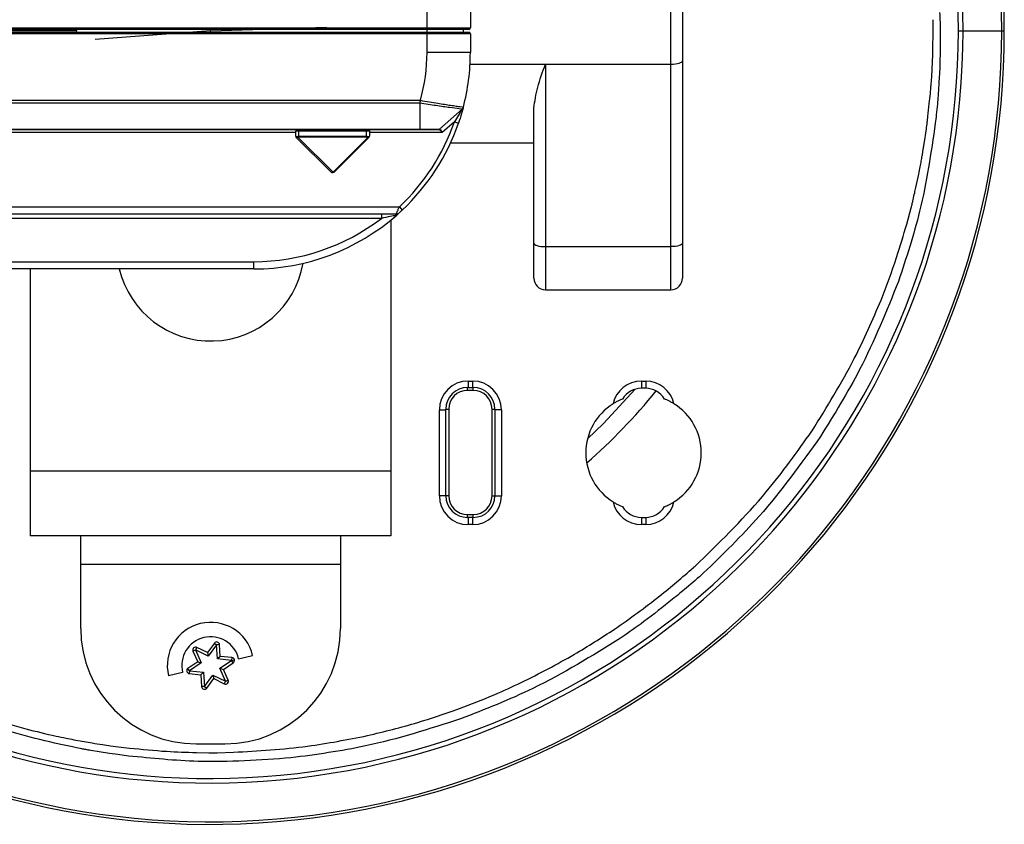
# Model space of a CAD drawing. Header units: millimetres. Extents: x -120 to 136, y 233 to 343.
# Tile 3 of 5: x 68 to 136, y 233 to 289. Entities that reach past the tile are written whole.
import ezdxf

# ---------------------------------------------------------------- set-up
doc = ezdxf.new("R2010")
doc.units = ezdxf.units.MM
doc.header["$PDSIZE"] = -1

msp = doc.modelspace()

# ---------------------------------------------------------------- linework, layer by layer
at = {"color": 7, "linetype": 'Continuous', "lineweight": 25}
for p, q in [((112.944, 269.916), (112.944, 305.798)), ((113.744, 304.998), (113.744, 270.716)), ((96.044, 286.357), (96.044, 289.357)), ((99.044, 289.357), (99.044, 288.057)), ((4.344, 288.057), (99.044, 288.057)), ((98.944, 287.957), (4.444, 287.957)), ((98.544, 287.957), (98.544, 287.757)), ((99.044, 287.657), (58.981, 287.657)), ((59.081, 287.757), (98.944, 287.757)), ((99.044, 287.657), (99.044, 286.357)), ((131.096, 286.665), (131.118, 287.714)), ((132.862, 287.857), (136.044, 287.857)), ((99.044, 286.357), (96.044, 286.357)), ((131.011, 284.687), (131.085, 286.193)), ((131.085, 286.195), (131.085, 286.196)), ((131.085, 286.193), (131.085, 286.195)), ((99.022, 285.55), (112.944, 285.55)), ((104.244, 285.55), (104.244, 269.916)), ((130.971, 284.128), (131.011, 284.687)), ((7.344, 283.045), (95.578, 283.045)), ((95.544, 282.845), (7.344, 282.845)), ((95.544, 282.845), (95.544, 281.04)), ((103.444, 270.716), (103.444, 282.514)), ((98.468, 282.425), (96.898, 281.032)), ((97.937, 281.553), (97.096, 280.807)), ((97.937, 281.553), (98.22, 281.455)), ((7.344, 281.04), (95.544, 281.04)), ((95.545, 281.007), (7.344, 281.007)), ((86.944, 280.807), (51.342, 280.807)), ((86.944, 280.943), (86.944, 281.007)), ((92.044, 280.907), (86.944, 280.907)), ((86.944, 280.548), (86.944, 280.907)), ((89.353, 278.098), (86.977, 280.474)), ((87.118, 280.474), (89.529, 278.063)), ((87.144, 281.007), (87.144, 280.477)), ((87.144, 280.548), (91.844, 280.548)), ((91.844, 280.477), (87.144, 280.477)), ((89.529, 278.063), (91.915, 280.448)), ((91.986, 280.448), (89.6, 278.063)), ((91.844, 280.477), (91.844, 281.007)), ((92.044, 280.995), (92.044, 280.548)), ((97.096, 280.807), (92.044, 280.807)), ((97.68, 280.107), (103.444, 280.107)), ((130.403, 279.493), (130.539, 280.305)), ((129.915, 276.999), (130.121, 277.933)), ((7.001, 275.657), (94.124, 275.657)), ((94.124, 275.657), (94.329, 275.438)), ((93.907, 275.157), (7.166, 275.157)), ((92.876, 275.157), (92.876, 274.857)), ((93.96, 275.104), (93.938, 275.082)), ((93.947, 275.091), (93.953, 275.096)), ((129.282, 274.459), (129.589, 275.581)), ((92.876, 274.857), (7.996, 274.857)), ((93.544, 274.749), (93.544, 252.857)), ((104.244, 272.9), (112.944, 272.9)), ((15.344, 271.857), (84.044, 271.857)), ((84.044, 271.357), (84.044, 271.857)), ((84.044, 271.357), (15.344, 271.357)), ((68.544, 271.357), (68.544, 252.857)), ((104.244, 269.916), (112.944, 269.916)), ((98.894, 263.582), (99.194, 263.582)), ((98.894, 263.582), (98.894, 263.132)), ((99.194, 263.582), (99.194, 263.132)), ((110.894, 263.582), (111.194, 263.582)), ((110.894, 263.582), (110.894, 263.082)), ((111.194, 263.582), (111.194, 263.082)), ((98.844, 262.932), (98.844, 263.132)), ((98.844, 263.132), (99.244, 263.132)), ((99.244, 262.932), (98.844, 262.932)), ((99.244, 262.932), (99.244, 263.132)), ((111.194, 263.082), (110.894, 263.082)), ((96.894, 255.632), (96.894, 261.582)), ((96.894, 261.582), (97.344, 261.582)), ((97.344, 261.632), (97.544, 261.632)), ((97.344, 255.632), (97.344, 261.632)), ((97.544, 261.632), (97.544, 255.632)), ((100.544, 261.632), (100.744, 261.632)), ((100.544, 255.632), (100.544, 261.632)), ((100.744, 261.632), (100.744, 255.632)), ((101.194, 261.582), (100.744, 261.582)), ((101.194, 261.582), (101.194, 255.632)), ((122.707, 260.109), (122.724, 260.134)), ((68.544, 257.357), (93.544, 257.357)), ((97.544, 255.632), (96.894, 255.632)), ((100.544, 255.632), (101.194, 255.632)), ((98.844, 254.332), (99.244, 254.332)), ((98.844, 254.132), (98.844, 254.332)), ((99.244, 254.132), (98.844, 254.132)), ((98.894, 254.132), (98.894, 253.632)), ((99.194, 254.132), (99.194, 253.632)), ((99.244, 254.132), (99.244, 254.332)), ((110.894, 254.132), (110.894, 253.632)), ((110.894, 254.132), (111.194, 254.132)), ((111.194, 254.132), (111.194, 253.632)), ((99.194, 253.632), (98.894, 253.632)), ((111.194, 253.632), (110.894, 253.632)), ((93.544, 252.857), (68.544, 252.857)), ((72.044, 246.432), (72.044, 252.857)), ((90.044, 252.857), (90.044, 246.432)), ((90.044, 250.857), (72.044, 250.857)), ((80.096, 245.12), (80.007, 244.941)), ((80.823, 244.761), (80.096, 245.12)), ((81.303, 245.415), (80.823, 244.761)), ((81.464, 245.297), (80.885, 244.507)), ((81.303, 245.415), (81.464, 245.297)), ((81.464, 245.297), (81.659, 245.344)), ((81.664, 245.31), (81.464, 245.297)), ((81.528, 244.32), (81.464, 245.297)), ((81.717, 244.5), (81.664, 245.31)), ((79.824, 244.86), (80.007, 244.941)), ((79.824, 244.86), (80.151, 244.118)), ((80.885, 244.507), (80.007, 244.941)), ((80.007, 244.941), (80.401, 244.044)), ((80.823, 244.761), (80.885, 244.507)), ((81.717, 244.5), (81.528, 244.32)), ((82.501, 244.213), (81.528, 244.32)), ((82.523, 244.412), (81.717, 244.5)), ((82.523, 244.412), (82.501, 244.213)), ((82.987, 244.331), (83.958, 244.569)), ((80.151, 244.118), (79.476, 243.667)), ((79.587, 243.501), (79.476, 243.667)), ((80.401, 244.044), (79.587, 243.501)), ((80.151, 244.118), (80.401, 244.044)), ((81.687, 243.669), (82.501, 244.213)), ((81.687, 243.669), (81.938, 243.596)), ((82.081, 242.773), (81.687, 243.669)), ((81.938, 243.596), (82.612, 244.046)), ((82.264, 242.853), (81.938, 243.596)), ((82.501, 244.213), (82.695, 244.26)), ((82.612, 244.046), (82.501, 244.213)), ((79.101, 243.382), (78.13, 243.145)), ((79.587, 243.501), (79.565, 243.302)), ((79.565, 243.302), (80.371, 243.213)), ((79.587, 243.501), (80.56, 243.394)), ((80.56, 243.394), (80.371, 243.213)), ((80.371, 243.213), (80.424, 242.404)), ((80.56, 243.394), (80.624, 242.417)), ((80.624, 242.417), (81.203, 243.206)), ((80.785, 242.298), (81.265, 242.953)), ((81.203, 243.206), (81.265, 242.953)), ((81.203, 243.206), (82.081, 242.773)), ((81.265, 242.953), (81.992, 242.593)), ((80.624, 242.417), (80.424, 242.404)), ((80.624, 242.417), (80.785, 242.298)), ((82.081, 242.773), (81.992, 242.593)), ((82.081, 242.773), (82.264, 242.853)), ((82.081, 242.773), (82.275, 242.82)), ((98.113, 240.814), (98.291, 240.878)), ((71.571, 238.722), (72.137, 238.609)), ((72.137, 238.609), (72.831, 238.496)), ((80.044, 238.432), (82.044, 238.432)), ((80.064, 237.831), (80.916, 237.82)), ((81.489, 237.821), (82.622, 237.854))]:
    msp.add_line(p, q, dxfattribs=at)
at = {"color": 7, "linetype": 'Continuous'}
for p, q in [((81.044, 287.857), (89.066, 288.113)), ((71.744, 287.857), (63.718, 287.857)), ((81.044, 287.857), (73.041, 287.252))]:
    msp.add_line(p, q, dxfattribs=at)
at = {"color": 7, "linetype": 'Continuous', "lineweight": 25, "flags": 128}
for points in [[(112.944, 285.55), (113.1, 285.554), (113.25, 285.568), (113.389, 285.59), (113.51, 285.62), (113.609, 285.656), (113.683, 285.697), (113.729, 285.741), (113.744, 285.788)], [(103.444, 273.139), (103.459, 273.092), (103.505, 273.047), (103.579, 273.006), (103.678, 272.97), (103.8, 272.941), (103.938, 272.919), (104.088, 272.905), (104.244, 272.9)], [(113.744, 273.139), (113.729, 273.092), (113.683, 273.047), (113.609, 273.006), (113.51, 272.97), (113.389, 272.941), (113.25, 272.919), (113.1, 272.905), (112.944, 272.9)], [(110.459, 263.017), (108.269, 260.634), (107.162, 259.571)], [(71.48, 238.218), (70.777, 238.366), (70.229, 238.481)], [(72.114, 238.085), (71.758, 238.16), (71.48, 238.218)], [(74.116, 238.293), (74.848, 238.209), (75.427, 238.143)], [(74.041, 237.758), (73.315, 237.881), (72.749, 237.977)], [(75.364, 237.592), (74.621, 237.685), (74.041, 237.758)]]:
    msp.add_lwpolyline(points, dxfattribs=at)
at = {"color": 7, "linetype": 'Continuous', "lineweight": 25}
for centre, radius, start, end in [((81.044, 287.857), 55, 197.4576, 162.5424), ((81.044, 287.857), 54.821, 197.51632, 162.48368), ((81.044, 287.857), 52.139, 198.44893, 161.55107), ((81.044, 287.857), 51.818, 198.56753, 161.43247), ((98.944, 288.057), 0.1, 270, 360), ((98.944, 287.657), 0.1, 0, 90), ((84.044, 286.357), 12, 343.97911, 360), ((84.044, 286.357), 15, 345.39118, 0), ((84.044, 286.357), 14.7, 313.29011, 340.92459), ((84.044, 286.357), 15, 313.29011, 340.92459), ((87.044, 280.548), 0.1, 180, 225), ((87.041, 280.538), 0.0908, 175.61889, 224.58893), ((87.405, 280.619), 0.321, 193.37413, 206.83369), ((91.84, 280.594), 0.164, 297.27378, 332.72622), ((91.95, 280.499), 0.0619, 235.14306, 304.85694), ((91.935, 280.484), 0.0619, 325.14306, 34.85694), ((91.944, 280.548), 0.1, 315, 360), ((96.85, 281.097), 0.09, 270.35512, 316.08823), ((89.565, 278.114), 0.0619, 235.14306, 304.85694), ((84.044, 286.357), 15, 270, 311.26788), ((93.907, 275.457), 0.3, 270, 283.57539), ((93.907, 275.457), 0.3, 293.54585, 312.14094), ((84.044, 286.357), 14.5, 270, 307.52351), ((81.044, 272.857), 6.5, 193.34236, 350.18113), ((104.244, 270.716), 0.8, 180, 270), ((112.944, 270.716), 0.8, 270, 360), ((98.894, 261.582), 2, 90, 180), ((99.194, 261.582), 2, 0, 90), ((110.894, 261.582), 2, 90, 167.67216), ((111.194, 261.582), 2, 12.32784, 90), ((98.844, 261.632), 1.5, 90, 180), ((98.844, 261.632), 1.3, 90, 180), ((99.244, 261.632), 1.5, 360, 90), ((99.244, 261.632), 1.3, 0, 90), ((81.044, 287.857), 39.7, 311.03033, 321.04425), ((110.894, 261.582), 1.5, 90, 149.81149), ((111.194, 261.582), 1.5, 30.18851, 90), ((111.044, 258.607), 4, 121.73363, 238.26637), ((111.044, 258.607), 4, 301.73363, 58.26637), ((98.894, 255.632), 2, 180, 270), ((98.844, 255.632), 1.5, 180, 270), ((98.844, 255.632), 1.3, 180, 270), ((99.194, 255.632), 2, 270, 0), ((99.244, 255.632), 1.3, 270, 0), ((99.244, 255.632), 1.5, 270, 0), ((110.894, 255.632), 2, 192.32784, 270), ((111.194, 255.632), 2, 270, 347.67216), ((110.894, 255.632), 1.5, 210.18851, 270), ((111.194, 255.632), 1.5, 270, 329.81149), ((80.044, 246.432), 8, 180, 270), ((81.044, 243.857), 3, 13.73061, 193.73061), ((82.044, 246.432), 8, 270, 0), ((81.044, 243.857), 2, 13.73061, 193.73061), ((80.007, 244.941), 0.2, 63.73061, 203.73061), ((81.464, 245.297), 0.2, 3.73061, 143.73061), ((82.501, 244.213), 0.2, 303.73061, 83.73061), ((79.587, 243.501), 0.2, 123.73061, 263.73061), ((80.624, 242.417), 0.2, 183.73061, 323.73061), ((82.081, 242.773), 0.2, 243.73061, 23.73061)]:
    msp.add_arc(centre, radius, start, end, dxfattribs=at)
for points, knots in [([(131.118, 287.714), (131.116, 287.887), (131.112, 288.192), (131.109, 288.498), (131.107, 288.632)], [0, 0, 0, 0, 0.562712, 1, 1, 1, 1]), ([(131.562, 289.133), (131.574, 288.905), (131.596, 288.492), (131.604, 288.08), (131.608, 287.895)], [0, 0, 0, 0, 0.55279, 1, 1, 1, 1]), ([(131.608, 287.895), (131.606, 287.664), (131.601, 287.251), (131.597, 286.837), (131.595, 286.654)], [0, 0, 0, 0, 0.557851, 1, 1, 1, 1]), ([(131.085, 286.196), (131.087, 286.284), (131.09, 286.44), (131.094, 286.597), (131.096, 286.665)], [0, 0, 0, 0, 0.560854, 1, 1, 1, 1]), ([(131.595, 286.654), (131.593, 286.42), (131.59, 285.999), (131.581, 285.578), (131.577, 285.392)], [0, 0, 0, 0, 0.557389, 1, 1, 1, 1]), ([(103.444, 282.514), (103.515, 282.981), (103.657, 283.915), (104.048, 285.005), (104.244, 285.55)], [0, 0, 0, 0, 0.500046, 1, 1, 1, 1]), ([(131.577, 285.392), (131.562, 285.151), (131.536, 284.718), (131.509, 284.286), (131.498, 284.095)], [0, 0, 0, 0, 0.55824, 1, 1, 1, 1]), ([(130.926, 283.503), (130.934, 283.62), (130.948, 283.828), (130.964, 284.036), (130.971, 284.128)], [0, 0, 0, 0, 0.560938, 1, 1, 1, 1]), ([(131.498, 284.095), (131.484, 283.85), (131.458, 283.411), (131.425, 282.972), (131.41, 282.778)], [0, 0, 0, 0, 0.5584053, 1, 1, 1, 1]), ([(130.75, 281.924), (130.783, 282.22), (130.841, 282.747), (130.9, 283.273), (130.926, 283.503)], [0, 0, 0, 0, 0.563162, 1, 1, 1, 1]), ([(95.572, 283.043), (95.571, 283.043), (95.569, 283.042), (95.566, 283.039), (95.562, 283.032), (95.56, 283.016), (95.556, 282.985), (95.551, 282.922), (95.547, 282.876), (95.544, 282.845)], [0, 0, 0, 0, 0.013125, 0.026625, 0.058279, 0.117079, 0.241397, 0.485474, 1, 1, 1, 1]), ([(98.468, 282.425), (98.423, 282.43), (98.335, 282.442), (97.654, 282.532), (96.687, 282.666), (95.925, 282.784), (95.544, 282.843)], [0, 0, 0, 0, 0.249805, 0.49996, 0.749808, 1, 1, 1, 1]), ([(95.578, 283.045), (95.577, 283.045), (95.575, 283.044), (95.573, 283.043), (95.572, 283.043)], [0, 0, 0, 0, 0.56, 1, 1, 1, 1]), ([(95.572, 283.043), (95.786, 283.007), (96.2, 282.936), (96.942, 282.815), (97.59, 282.715), (98.072, 282.644), (98.453, 282.588), (98.517, 282.579), (98.559, 282.573)], [0, 0, 0, 0, 0.13766, 0.267096, 0.500211, 0.628144, 0.754255, 1, 1, 1, 1]), ([(98.559, 282.573), (98.559, 282.572), (98.558, 282.568), (98.546, 282.524), (98.51, 282.389), (98.408, 282.022), (98.295, 281.681), (98.22, 281.455)], [0, 0, 0, 0, 0.058459, 0.117989, 0.251977, 0.501561, 1, 1, 1, 1]), ([(131.41, 282.778), (131.383, 282.532), (131.333, 282.09), (131.284, 281.648), (131.262, 281.453)], [0, 0, 0, 0, 0.558247, 1, 1, 1, 1]), ([(98.468, 282.425), (98.468, 282.424), (98.467, 282.423), (98.461, 282.413), (98.437, 282.371), (98.36, 282.238), (98.191, 281.954), (98.037, 281.71), (97.937, 281.553)], [0, 0, 0, 0, 0.020115, 0.041363, 0.090341, 0.227579, 0.499888, 1, 1, 1, 1]), ([(130.692, 281.396), (130.703, 281.495), (130.721, 281.671), (130.741, 281.846), (130.75, 281.924)], [0, 0, 0, 0, 0.561287, 1, 1, 1, 1]), ([(131.262, 281.453), (130.964, 279.407), (130.423, 275.68), (129.242, 272.106), (128.709, 270.495)], [0, 0, 0, 0, 0.549135, 1, 1, 1, 1]), ([(130.539, 280.305), (130.569, 280.509), (130.623, 280.872), (130.671, 281.236), (130.692, 281.396)], [0, 0, 0, 0, 0.561364, 1, 1, 1, 1]), ([(86.944, 280.548), (86.944, 280.548), (86.945, 280.548), (86.949, 280.546), (86.951, 280.545)], [0, 0, 0, 0, 0.558905, 1, 1, 1, 1]), ([(86.951, 280.545), (86.957, 280.543), (86.968, 280.539), (87.001, 280.537), (87.043, 280.539), (87.076, 280.543), (87.092, 280.545)], [0, 0, 0, 0, 0.250524, 0.5, 0.749476, 1, 1, 1, 1]), ([(86.977, 280.474), (86.976, 280.475), (86.974, 280.477), (86.973, 280.477), (86.973, 280.477)], [0, 0, 0, 0, 0.56384, 1, 1, 1, 1]), ([(87.118, 280.474), (87.103, 280.469), (87.072, 280.459), (87.032, 280.455), (86.998, 280.459), (86.984, 280.469), (86.977, 280.474)], [0, 0, 0, 0, 0.250524, 0.5, 0.749476, 1, 1, 1, 1]), ([(87.092, 280.545), (87.102, 280.546), (87.119, 280.548), (87.136, 280.548), (87.144, 280.548)], [0, 0, 0, 0, 0.560974, 1, 1, 1, 1]), ([(87.144, 280.477), (87.139, 280.477), (87.13, 280.477), (87.122, 280.475), (87.118, 280.474)], [0, 0, 0, 0, 0.5556894, 1, 1, 1, 1]), ([(91.844, 280.548), (91.857, 280.548), (91.882, 280.547), (91.92, 280.541), (91.956, 280.532), (91.975, 280.523), (91.986, 280.519)], [0, 0, 0, 0, 0.234895, 0.478615, 0.733086, 1, 1, 1, 1]), ([(91.915, 280.448), (91.909, 280.453), (91.899, 280.462), (91.876, 280.474), (91.856, 280.476), (91.844, 280.477)], [0, 0, 0, 0, 0.302998, 0.589058, 1, 1, 1, 1]), ([(91.986, 280.519), (91.995, 280.523), (92.012, 280.532), (92.03, 280.541), (92.042, 280.547), (92.043, 280.548), (92.044, 280.548)], [0, 0, 0, 0, 0.266914, 0.521385, 0.765105, 1, 1, 1, 1]), ([(92.015, 280.477), (92.014, 280.477), (92.013, 280.476), (92.004, 280.467), (91.993, 280.455), (91.986, 280.448)], [0, 0, 0, 0, 0.2581585, 0.5330905, 1, 1, 1, 1]), ([(95.544, 281.04), (95.718, 281.039), (96.066, 281.037), (96.442, 281.035), (96.67, 281.033), (96.799, 281.033), (96.882, 281.032), (96.893, 281.032), (96.898, 281.032)], [0, 0, 0, 0, 0.249304, 0.498437, 0.623173, 0.748761, 0.873801, 1, 1, 1, 1]), ([(96.832, 281.007), (96.806, 281.007), (96.755, 281.007), (96.404, 281.007), (95.982, 281.007), (95.691, 281.007), (95.545, 281.007)], [0, 0, 0, 0, 0.279407, 0.558601, 0.77883, 1, 1, 1, 1]), ([(97.096, 280.807), (97.07, 280.836), (97.025, 280.885), (96.96, 280.948), (96.903, 280.996), (96.868, 281.003), (96.851, 281.007)], [0, 0, 0, 0, 0.291698, 0.5004234, 0.7505072, 1, 1, 1, 1]), ([(96.915, 281.034), (96.928, 281.033), (96.949, 281.03), (96.978, 281.001), (97.006, 280.965), (97.045, 280.9), (97.077, 280.841), (97.096, 280.807)], [0, 0, 0, 0, 0.235588, 0.363632, 0.500167, 0.707269, 1, 1, 1, 1]), ([(130.292, 278.83), (130.313, 278.954), (130.349, 279.175), (130.386, 279.396), (130.403, 279.493)], [0, 0, 0, 0, 0.561126, 1, 1, 1, 1]), ([(130.121, 277.933), (130.154, 278.1), (130.213, 278.399), (130.268, 278.699), (130.292, 278.83)], [0, 0, 0, 0, 0.561044, 1, 1, 1, 1]), ([(89.353, 278.098), (89.364, 278.087), (89.384, 278.068), (89.406, 278.051), (89.416, 278.043)], [0, 0, 0, 0, 0.5625597, 1, 1, 1, 1]), ([(89.416, 278.043), (89.424, 278.04), (89.441, 278.034), (89.47, 278.036), (89.5, 278.044), (89.52, 278.057), (89.529, 278.063)], [0, 0, 0, 0, 0.246459, 0.49449, 0.745286, 1, 1, 1, 1]), ([(89.494, 278.043), (89.494, 278.04), (89.493, 278.034), (89.487, 278.027), (89.479, 278.022), (89.468, 278.02), (89.456, 278.022), (89.443, 278.027), (89.429, 278.034), (89.42, 278.04), (89.416, 278.043)], [0, 0, 0, 0, 0.124712, 0.249805, 0.374047, 0.499864, 0.625515, 0.749595, 0.875122, 1, 1, 1, 1]), ([(89.6, 278.063), (89.593, 278.057), (89.578, 278.044), (89.552, 278.036), (89.523, 278.034), (89.504, 278.04), (89.494, 278.043)], [0, 0, 0, 0, 0.254714, 0.50551, 0.753541, 1, 1, 1, 1]), ([(129.73, 276.155), (129.764, 276.313), (129.826, 276.595), (129.888, 276.876), (129.915, 276.999)], [0, 0, 0, 0, 0.561201, 1, 1, 1, 1]), ([(93.907, 275.157), (93.908, 275.159), (93.91, 275.162), (93.923, 275.192), (93.945, 275.241), (93.979, 275.321), (94.024, 275.422), (94.075, 275.541), (94.107, 275.616), (94.124, 275.657)], [0, 0, 0, 0, 0.117317, 0.239507, 0.367351, 0.501532, 0.703112, 0.839704, 1, 1, 1, 1]), ([(129.589, 275.581), (129.616, 275.688), (129.664, 275.879), (129.71, 276.071), (129.73, 276.155)], [0, 0, 0, 0, 0.560555, 1, 1, 1, 1]), ([(93.938, 275.082), (93.936, 275.082), (93.934, 275.081), (93.902, 275.074), (93.824, 275.057), (93.681, 275.027), (93.368, 274.961), (93.087, 274.902), (92.876, 274.857)], [0, 0, 0, 0, 0.045178, 0.092872, 0.201794, 0.336476, 0.501432, 1, 1, 1, 1]), ([(93.914, 275.171), (93.939, 275.169), (93.975, 275.164), (94.028, 275.181), (94.053, 275.195), (94.065, 275.201)], [0, 0, 0, 0, 0.525395, 0.768994, 1, 1, 1, 1]), ([(94.014, 275.15), (94.012, 275.148), (93.993, 275.131), (93.964, 275.105), (93.938, 275.082)], [0, 0, 0, 0, 0.125581, 1, 1, 1, 1]), ([(94.329, 275.438), (94.281, 275.393), (94.208, 275.325), (94.139, 275.262), (94.113, 275.238), (94.11, 275.236), (94.108, 275.234)], [0, 0, 0, 0, 0.497923, 0.748554, 0.874506, 1, 1, 1, 1]), ([(127.508, 269.199), (127.882, 270.179), (128.542, 271.909), (129.058, 273.688), (129.282, 274.459)], [0, 0, 0, 0, 0.566135, 1, 1, 1, 1]), ([(128.709, 270.495), (127.875, 268.424), (126.37, 264.684), (124.246, 261.261), (123.299, 259.733)], [0, 0, 0, 0, 0.553931, 1, 1, 1, 1]), ([(122.724, 260.134), (123.747, 261.778), (125.557, 264.687), (126.917, 267.831), (127.508, 269.199)], [0, 0, 0, 0, 0.564883, 1, 1, 1, 1]), ([(109.598, 262.336), (109.593, 262.334), (109.585, 262.331), (109.503, 262.299), (109.355, 262.234), (109.15, 262.134), (109.011, 262.051), (108.94, 262.009)], [0, 0, 0, 0, 0.121062, 0.250743, 0.500699, 0.746241, 1, 1, 1, 1]), ([(113.148, 262.009), (113.077, 262.051), (112.938, 262.133), (112.734, 262.234), (112.586, 262.298), (112.504, 262.331), (112.495, 262.334), (112.491, 262.336)], [0, 0, 0, 0, 0.253203, 0.498315, 0.748337, 0.878492, 1, 1, 1, 1]), ([(114.931, 251.042), (116.526, 252.613), (119.373, 255.42), (121.688, 258.676), (122.707, 260.109)], [0, 0, 0, 0, 0.559887, 1, 1, 1, 1]), ([(123.299, 259.733), (121.945, 257.844), (119.518, 254.459), (116.53, 251.561), (115.209, 250.28)], [0, 0, 0, 0, 0.557992, 1, 1, 1, 1]), ([(108.94, 255.205), (109.011, 255.163), (109.15, 255.08), (109.354, 254.979), (109.503, 254.915), (109.584, 254.882), (109.593, 254.879), (109.598, 254.877)], [0, 0, 0, 0, 0.253203, 0.498315, 0.748337, 0.878492, 1, 1, 1, 1]), ([(112.491, 254.877), (112.495, 254.879), (112.504, 254.882), (112.585, 254.915), (112.734, 254.979), (112.938, 255.08), (113.077, 255.163), (113.148, 255.205)], [0, 0, 0, 0, 0.1210621, 0.2507426, 0.5006993, 0.7462413, 1, 1, 1, 1]), ([(109.04, 246.384), (110.096, 247.133), (111.982, 248.47), (113.73, 249.984), (114.498, 250.65)], [0, 0, 0, 0, 0.559971, 1, 1, 1, 1]), ([(114.498, 250.65), (114.579, 250.722), (114.724, 250.853), (114.868, 250.984), (114.931, 251.042)], [0, 0, 0, 0, 0.560018, 1, 1, 1, 1]), ([(115.209, 250.28), (114.813, 249.932), (114.105, 249.31), (113.375, 248.715), (113.054, 248.454)], [0, 0, 0, 0, 0.56005, 1, 1, 1, 1]), ([(113.054, 248.454), (112.399, 247.931), (111.229, 246.996), (110, 246.14), (109.459, 245.764)], [0, 0, 0, 0, 0.5596877, 1, 1, 1, 1]), ([(102.574, 242.686), (103.814, 243.315), (106.032, 244.44), (108.12, 245.79), (109.04, 246.384)], [0, 0, 0, 0, 0.559331, 1, 1, 1, 1]), ([(109.459, 245.764), (107.469, 244.53), (103.928, 242.336), (100.05, 240.82), (98.352, 240.157)], [0, 0, 0, 0, 0.562056, 1, 1, 1, 1]), ([(98.291, 240.878), (99.098, 241.188), (100.546, 241.745), (101.952, 242.397), (102.574, 242.686)], [0, 0, 0, 0, 0.557856, 1, 1, 1, 1]), ([(65.682, 240.225), (66.529, 239.966), (68.066, 239.496), (69.632, 239.131), (70.336, 238.967)], [0, 0, 0, 0, 0.550685, 1, 1, 1, 1]), ([(91.911, 239.006), (93.078, 239.29), (95.173, 239.8), (97.211, 240.503), (98.113, 240.814)], [0, 0, 0, 0, 0.557327, 1, 1, 1, 1]), ([(70.229, 238.481), (69.331, 238.701), (67.755, 239.088), (66.211, 239.587), (65.546, 239.802)], [0, 0, 0, 0, 0.569401, 1, 1, 1, 1]), ([(98.352, 240.157), (96.178, 239.46), (92.339, 238.23), (88.346, 237.693), (86.614, 237.46)], [0, 0, 0, 0, 0.566093, 1, 1, 1, 1]), ([(70.336, 238.967), (70.565, 238.921), (70.977, 238.84), (71.389, 238.758), (71.571, 238.722)], [0, 0, 0, 0, 0.557934, 1, 1, 1, 1]), ([(82.622, 237.854), (84.342, 237.952), (87.465, 238.128), (90.532, 238.734), (91.911, 239.006)], [0, 0, 0, 0, 0.550656, 1, 1, 1, 1]), ([(72.831, 238.496), (73.071, 238.459), (73.499, 238.391), (73.927, 238.323), (74.116, 238.293)], [0, 0, 0, 0, 0.5582591, 1, 1, 1, 1]), ([(75.427, 238.143), (76.282, 238.057), (77.825, 237.901), (79.374, 237.853), (80.064, 237.831)], [0, 0, 0, 0, 0.55476, 1, 1, 1, 1]), ([(72.749, 237.977), (72.63, 237.997), (72.418, 238.033), (72.207, 238.07), (72.114, 238.085)], [0, 0, 0, 0, 0.561103, 1, 1, 1, 1]), ([(86.614, 237.46), (84.469, 237.31), (80.713, 237.047), (76.97, 237.428), (75.364, 237.592)], [0, 0, 0, 0, 0.570936, 1, 1, 1, 1]), ([(80.916, 237.82), (81.023, 237.82), (81.214, 237.819), (81.405, 237.82), (81.489, 237.821)], [0, 0, 0, 0, 0.560029, 1, 1, 1, 1])]:
    msp.add_open_spline(points, degree=3, knots=knots, dxfattribs=at)
for points in [[(98.468, 282.425), (98.489, 282.446), (98.53, 282.489), (98.549, 282.545), (98.559, 282.573)], [(95.544, 281.04), (95.544, 281.035), (95.545, 281.025), (95.545, 281.015), (95.545, 281.008), (95.545, 281.007), (95.545, 281.007)], [(96.898, 281.032), (96.888, 281.025), (96.868, 281.01), (96.844, 281.008), (96.832, 281.007)]]:
    msp.add_open_spline(points, degree=3, dxfattribs=at)
at = {"color": 7, "linetype": 'Continuous'}
for p in [(71.744, 287.857), (81.044, 287.857), (81.044, 287.857), (81.044, 287.857)]:
    msp.add_point(p, dxfattribs=at)

doc.saveas('drawing.dxf')
